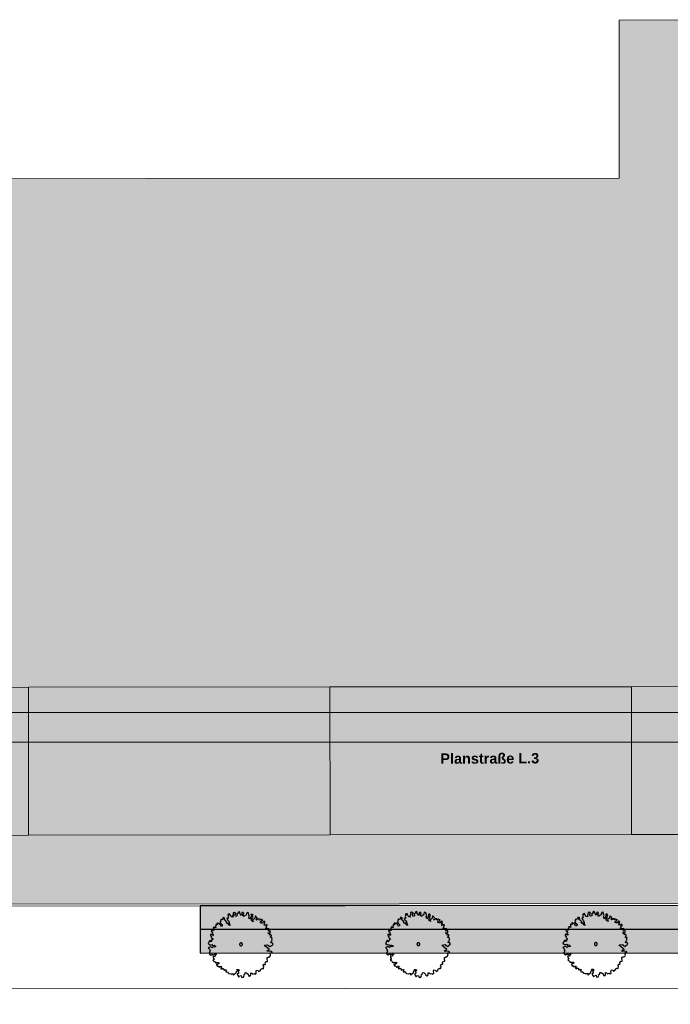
# Model space of a CAD drawing. Header units: metres. Extents: x -5569892 to 1712241, y -5568463 to 2085.
# Tile 53 of 68: x -95 to -40, y 103 to 186. Entities that reach past the tile are written whole.
import ezdxf

# ---------------------------------------------------------------- set-up
doc = ezdxf.new("R2010")
doc.units = ezdxf.units.M
doc.header["$LTSCALE"] = 0.5
for name, color, linetype, lineweight in [('02.02_Nutzung. Gebäude-Wohnen. Neubau (Geschosswohnen)', 7, 'Continuous', 9), ('03.10_Nutzung. Baufeld-Wohnen', 7, 'Continuous', 9), ('70 -74 Zeichnungsblatt- 4 Plankopf Linie', 7, 'Continuous', 13), ('99.04_Erschließung_VP-S-Borde-Kantenstein', 7, 'Continuous', 25), ('Keine', 7, 'Continuous', 9)]:
    doc.layers.add(name, color=color, linetype=linetype, lineweight=lineweight)
for name, color, linetype, lineweight, true_color in [('99.04_1.BA Verkehrsanlagen-Achse', 1, 'Continuous', 20, 0xff0000), ('99.04_1.BA Verkehrsanlagen-L-Straßennamen', 1, 'Continuous', 25, 0xff0000), ('99.04_Erschließung_VP-KRA_S-LP-Krampnitz 1.BA$0$S-Achse', 1, 'Continuous', 20, 0xff0000), ('99.04_Erschließung_VP-S-Achse', 1, 'Continuous', 20, 0xff0000), ('99.04_Erschließung_VP-S-Farben-Gehweg-Betonsteinpflaster', 7, 'Continuous', 25, 0xffd6a8), ('99.04_Erschließung_VP-S-Farben-Grünflächen', 7, 'Continuous', 25, 0xc2e687), ('S-Baum', 7, 'Continuous', 25, 0x4c994c)]:
    doc.layers.add(name, color=color, linetype=linetype, lineweight=lineweight, true_color=true_color)
doc.styles.add('Arial (bold)', font='arialbd.ttf')

# ---------------------------------------------------------------- blocks, each defined once
blk = doc.blocks.new('Gruppe-14')
at = {"layer": 'S-Baum', "flags": 128}
blk.add_lwpolyline([(-43.344, 107.849), (-43.412, 107.851), (-43.49, 107.873), (-43.489, 107.921), (-43.398, 108.006), (-43.355, 108.121), (-43.402, 108.142), (-43.4, 108.19), (-43.362, 108.248), (-43.436, 108.31), (-43.515, 108.301), (-43.503, 108.341), (-43.431, 108.446), (-43.42, 108.513), (-43.507, 108.536), (-43.605, 108.511), (-43.544, 108.616), (-43.688, 108.63), (-43.697, 108.709), (-43.597, 108.726), (-43.521, 108.723), (-43.526, 108.831), (-43.505, 108.858), (-43.592, 108.881), (-43.673, 108.836), (-43.67, 108.912), (-43.588, 108.989), (-43.665, 109.051), (-43.745, 109.033), (-43.822, 109.036), (-43.921, 109.028), (-43.899, 109.098), (-43.818, 109.132), (-43.895, 109.205), (-43.824, 109.291), (-43.755, 109.317), (-43.811, 109.347), (-43.809, 109.415), (-43.898, 109.37), (-43.987, 109.325), (-44.055, 109.415), (-43.975, 109.451), (-44.041, 109.482), (-43.999, 109.568), (-43.976, 109.655), (-44.063, 109.678), (-44.145, 109.613), (-44.187, 109.535), (-44.274, 109.538), (-44.381, 109.581), (-44.3, 109.618), (-44.376, 109.7), (-44.258, 109.696), (-44.227, 109.771), (-44.167, 109.789), (-44.273, 109.824), (-44.343, 109.854), (-44.401, 109.797), (-44.461, 109.791), (-44.43, 109.866), (-44.526, 109.88), (-44.585, 109.882), (-44.627, 109.824), (-44.677, 109.778), (-44.734, 109.828), (-44.673, 109.885), (-44.631, 109.943), (-44.696, 110.042), (-44.781, 110.132), (-44.813, 110.094), (-44.838, 109.939), (-44.929, 109.863), (-45.018, 109.809), (-44.964, 109.641), (-45.116, 109.753), (-45.083, 109.899), (-45.011, 110.004), (-45.064, 110.133), (-44.985, 110.199), (-45.07, 110.269), (-45.158, 110.272), (-45.142, 110.156), (-45.166, 110.038), (-45.288, 109.867), (-45.341, 110.044), (-45.298, 110.141), (-45.371, 110.348), (-45.358, 110.395), (-45.475, 110.43), (-45.536, 110.325), (-45.56, 110.198), (-45.668, 110.162), (-45.77, 110.078), (-45.826, 110.179), (-45.769, 110.361), (-45.854, 110.443), (-45.955, 110.387), (-45.91, 110.289), (-45.963, 110.164), (-46.065, 110.312), (-46.131, 110.385), (-46.1, 110.452), (-46.166, 110.513), (-46.245, 110.437), (-46.259, 110.349), (-46.377, 110.294), (-46.292, 110.212), (-46.375, 110.119), (-46.472, 110.094), (-46.514, 110.247), (-46.517, 110.251), (-46.443, 110.344), (-46.568, 110.436), (-46.657, 110.402), (-46.671, 110.295), (-46.663, 110.208), (-46.736, 110.159), (-46.666, 110.109), (-46.72, 110.031), (-46.843, 110.067), (-46.898, 110.196), (-46.977, 110.227), (-46.934, 110.304), (-47.051, 110.297), (-47.103, 110.251), (-47.087, 110.151), (-47.11, 110.064), (-47.062, 109.966), (-47.114, 109.92), (-47.191, 109.911), (-47.138, 109.802), (-47.034, 109.702), (-46.988, 109.554), (-46.984, 109.426), (-46.908, 109.316), (-47.034, 109.369), (-47.068, 109.537), (-47.149, 109.48), (-47.263, 109.543), (-47.193, 109.609), (-47.324, 109.749), (-47.457, 109.833), (-47.357, 109.957), (-47.51, 110.01), (-47.533, 109.915), (-47.636, 109.819), (-47.691, 109.869), (-47.745, 109.763), (-47.676, 109.704), (-47.777, 109.648), (-47.723, 109.511), (-47.59, 109.407), (-47.603, 109.28), (-47.711, 109.264), (-47.739, 109.373), (-47.849, 109.535), (-47.911, 109.466), (-47.997, 109.528), (-48.045, 109.51), (-48.01, 109.382), (-48.07, 109.375), (-48.137, 109.406), (-48.139, 109.338), (-48.142, 109.259), (-48.182, 109.224), (-48.097, 109.153), (-48.225, 109.137), (-48.291, 109.207), (-48.342, 109.102), (-48.295, 109.06), (-48.288, 108.933), (-48.429, 108.878), (-48.415, 108.949), (-48.485, 108.968), (-48.527, 108.825), (-48.461, 108.783), (-48.377, 108.673), (-48.438, 108.627), (-48.352, 108.573), (-48.363, 108.497), (-48.481, 108.501), (-48.526, 108.61), (-48.587, 108.553), (-48.579, 108.465), (-48.493, 108.402), (-48.525, 108.316), (-48.439, 108.245), (-48.355, 108.135), (-48.383, 108.147), (-48.483, 108.119), (-48.488, 107.983), (-48.568, 107.947), (-48.546, 108.014), (-48.612, 108.064), (-48.653, 108.037), (-48.777, 107.798), (-48.653, 107.706), (-48.517, 107.69), (-48.457, 107.719), (-48.403, 107.638), (-48.283, 107.662), (-48.189, 107.622), (-48.132, 107.55), (-48.241, 107.505), (-48.356, 107.538), (-48.438, 107.444), (-48.496, 107.486), (-48.582, 107.528), (-48.789, 107.445), (-48.696, 107.345), (-48.611, 107.263), (-48.67, 107.197), (-48.616, 107.128), (-48.696, 107.014), (-48.671, 106.915), (-48.558, 106.832), (-48.448, 106.907), (-48.342, 106.855), (-48.222, 106.899), (-48.133, 106.925), (-48.087, 106.866), (-48.225, 106.803), (-48.168, 106.742), (-48.239, 106.713), (-48.363, 106.737), (-48.368, 106.602), (-48.276, 106.463), (-48.375, 106.387), (-48.289, 106.324), (-48.214, 106.285), (-48.178, 106.185), (-48.118, 106.211), (-47.991, 106.19), (-47.923, 106.176), (-47.894, 106.204), (-47.828, 106.145), (-47.979, 106.031), (-48.066, 106.074), (-48.021, 105.897), (-47.905, 105.893), (-47.86, 105.804), (-47.751, 105.828), (-47.718, 105.895), (-47.633, 105.804), (-47.704, 105.711), (-47.705, 105.699), (-47.63, 105.64), (-47.56, 105.714), (-47.444, 105.634), (-47.457, 105.575), (-47.399, 105.525), (-47.369, 105.58), (-47.242, 105.587), (-47.296, 105.402), (-47.2, 105.399), (-47.101, 105.396), (-47.083, 105.339), (-47.045, 105.278), (-46.998, 105.265), (-46.843, 105.232), (-46.824, 105.203), (-46.804, 105.222), (-46.695, 105.275), (-46.67, 105.166), (-46.632, 105.117), (-46.569, 105.222), (-46.419, 105.316), (-46.415, 105.412), (-46.304, 105.536), (-46.372, 105.606), (-46.214, 105.601), (-46.14, 105.53), (-46.279, 105.436), (-46.221, 105.397), (-46.225, 105.278), (-46.314, 105.242), (-46.3, 105.145), (-46.262, 105.104), (-46.187, 104.974), (-46.124, 105.06), (-45.979, 105.095), (-45.945, 104.927), (-45.788, 104.952), (-45.745, 105.078), (-45.762, 105.147), (-45.673, 105.183), (-45.648, 105.327), (-45.58, 105.344), (-45.522, 105.303), (-45.389, 105.21), (-45.361, 105.113), (-45.295, 105.052), (-45.215, 105.08), (-45.184, 105.167), (-45.17, 105.322), (-45.091, 105.308), (-45.007, 105.217), (-44.869, 105.264), (-44.772, 105.201), (-44.71, 105.286), (-44.724, 105.454), (-44.684, 105.56), (-44.566, 105.536), (-44.493, 105.435), (-44.392, 105.491), (-44.319, 105.635), (-44.209, 105.7), (-44.111, 105.676), (-44.084, 105.89), (-44.123, 105.9), (-44.09, 106.046), (-44.031, 106.044), (-43.955, 106.033), (-43.934, 106.061), (-43.934, 106.069), (-43.967, 106.178), (-43.895, 106.294), (-43.858, 106.282), (-43.759, 106.29), (-43.757, 106.349), (-43.802, 106.447), (-43.787, 106.622), (-43.756, 106.621), (-43.687, 106.666), (-43.639, 106.656), (-43.559, 106.682), (-43.498, 106.807), (-43.54, 106.995), (-43.431, 107.04), (-43.373, 106.99), (-43.37, 107.077), (-43.437, 107.119), (-43.614, 107.145), (-43.751, 107.118), (-43.797, 107.179), (-43.755, 107.237), (-43.619, 107.253), (-43.608, 107.329), (-43.73, 107.401), (-43.959, 107.587), (-44.016, 107.656), (-43.751, 107.704), (-43.674, 107.625), (-43.569, 107.562), (-43.452, 107.569), (-43.459, 107.626), (-43.459, 107.626), (-43.342, 107.67), (-43.29, 107.768)], close=True, dxfattribs=at)
at = {"layer": 'S-Baum'}
blk.add_rational_spline([(-46.033, 107.618), (-46.271, 107.681), (-46.207, 107.919), (-45.969, 107.855), (-45.731, 107.792), (-45.795, 107.554), (-46.033, 107.618)], [1, 0.333333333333, 0.333333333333, 1, 0.333333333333, 0.333333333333, 1], degree=3, knots=[0, 0, 0, 0, 0.5, 0.5, 0.5, 1, 1, 1, 1], dxfattribs=at)
blk = doc.blocks.new('Gruppe-15')
at = {"layer": 'S-Baum', "flags": 128}
blk.add_lwpolyline([(-58.344, 107.836), (-58.412, 107.838), (-58.49, 107.861), (-58.489, 107.909), (-58.398, 107.993), (-58.355, 108.108), (-58.402, 108.129), (-58.4, 108.177), (-58.362, 108.236), (-58.436, 108.297), (-58.515, 108.289), (-58.503, 108.328), (-58.431, 108.433), (-58.42, 108.501), (-58.507, 108.523), (-58.605, 108.498), (-58.544, 108.604), (-58.688, 108.617), (-58.697, 108.697), (-58.597, 108.713), (-58.521, 108.711), (-58.526, 108.818), (-58.505, 108.846), (-58.592, 108.869), (-58.673, 108.823), (-58.67, 108.9), (-58.588, 108.976), (-58.665, 109.038), (-58.745, 109.021), (-58.822, 109.023), (-58.921, 109.016), (-58.899, 109.086), (-58.818, 109.12), (-58.895, 109.193), (-58.824, 109.278), (-58.755, 109.304), (-58.811, 109.334), (-58.809, 109.402), (-58.898, 109.357), (-58.987, 109.312), (-59.055, 109.402), (-58.975, 109.439), (-59.041, 109.469), (-58.999, 109.556), (-58.976, 109.643), (-59.063, 109.665), (-59.145, 109.6), (-59.187, 109.522), (-59.274, 109.525), (-59.381, 109.569), (-59.3, 109.606), (-59.376, 109.687), (-59.258, 109.683), (-59.227, 109.759), (-59.167, 109.776), (-59.273, 109.811), (-59.343, 109.842), (-59.401, 109.784), (-59.461, 109.778), (-59.43, 109.853), (-59.526, 109.868), (-59.585, 109.87), (-59.627, 109.812), (-59.677, 109.765), (-59.734, 109.815), (-59.673, 109.873), (-59.631, 109.931), (-59.696, 110.029), (-59.781, 110.12), (-59.813, 110.081), (-59.838, 109.926), (-59.929, 109.85), (-60.018, 109.797), (-59.964, 109.628), (-60.116, 109.741), (-60.083, 109.887), (-60.011, 109.992), (-60.064, 110.121), (-59.985, 110.186), (-60.07, 110.257), (-60.158, 110.26), (-60.142, 110.143), (-60.166, 110.025), (-60.288, 109.854), (-60.341, 110.031), (-60.298, 110.129), (-60.371, 110.335), (-60.358, 110.383), (-60.475, 110.418), (-60.536, 110.312), (-60.56, 110.186), (-60.668, 110.15), (-60.77, 110.066), (-60.826, 110.167), (-60.769, 110.348), (-60.854, 110.431), (-60.955, 110.375), (-60.91, 110.277), (-60.963, 110.151), (-61.065, 110.299), (-61.131, 110.372), (-61.1, 110.439), (-61.166, 110.501), (-61.245, 110.424), (-61.259, 110.337), (-61.377, 110.281), (-61.292, 110.199), (-61.375, 110.106), (-61.472, 110.081), (-61.514, 110.235), (-61.517, 110.238), (-61.443, 110.332), (-61.568, 110.424), (-61.657, 110.39), (-61.671, 110.283), (-61.663, 110.195), (-61.736, 110.146), (-61.666, 110.096), (-61.72, 110.019), (-61.843, 110.054), (-61.898, 110.183), (-61.977, 110.214), (-61.934, 110.292), (-62.051, 110.284), (-62.103, 110.238), (-62.087, 110.139), (-62.11, 110.052), (-62.062, 109.954), (-62.114, 109.908), (-62.191, 109.899), (-62.138, 109.789), (-62.034, 109.69), (-61.988, 109.541), (-61.984, 109.414), (-61.908, 109.304), (-62.034, 109.356), (-62.068, 109.524), (-62.149, 109.467), (-62.263, 109.531), (-62.193, 109.596), (-62.324, 109.736), (-62.457, 109.82), (-62.357, 109.944), (-62.51, 109.997), (-62.533, 109.902), (-62.636, 109.806), (-62.691, 109.856), (-62.745, 109.751), (-62.676, 109.692), (-62.777, 109.636), (-62.723, 109.498), (-62.59, 109.395), (-62.603, 109.268), (-62.711, 109.252), (-62.739, 109.36), (-62.849, 109.522), (-62.911, 109.454), (-62.997, 109.516), (-63.045, 109.498), (-63.01, 109.369), (-63.07, 109.363), (-63.137, 109.393), (-63.139, 109.325), (-63.142, 109.246), (-63.182, 109.211), (-63.097, 109.14), (-63.225, 109.125), (-63.29, 109.195), (-63.342, 109.089), (-63.295, 109.048), (-63.288, 108.92), (-63.429, 108.866), (-63.415, 108.936), (-63.485, 108.955), (-63.527, 108.812), (-63.461, 108.771), (-63.377, 108.66), (-63.438, 108.614), (-63.352, 108.56), (-63.363, 108.484), (-63.481, 108.488), (-63.526, 108.597), (-63.587, 108.54), (-63.579, 108.452), (-63.493, 108.39), (-63.525, 108.303), (-63.439, 108.232), (-63.355, 108.122), (-63.383, 108.134), (-63.483, 108.106), (-63.488, 107.971), (-63.568, 107.934), (-63.546, 108.001), (-63.612, 108.051), (-63.653, 108.025), (-63.777, 107.785), (-63.653, 107.694), (-63.517, 107.678), (-63.457, 107.707), (-63.403, 107.626), (-63.283, 107.65), (-63.189, 107.61), (-63.132, 107.537), (-63.241, 107.493), (-63.356, 107.525), (-63.438, 107.432), (-63.496, 107.473), (-63.582, 107.516), (-63.789, 107.432), (-63.696, 107.333), (-63.611, 107.251), (-63.67, 107.185), (-63.616, 107.115), (-63.696, 107.002), (-63.671, 106.902), (-63.558, 106.819), (-63.448, 106.894), (-63.342, 106.843), (-63.222, 106.887), (-63.133, 106.912), (-63.087, 106.854), (-63.225, 106.791), (-63.167, 106.729), (-63.239, 106.701), (-63.363, 106.725), (-63.368, 106.589), (-63.276, 106.45), (-63.375, 106.374), (-63.289, 106.312), (-63.214, 106.273), (-63.178, 106.172), (-63.118, 106.199), (-62.991, 106.177), (-62.923, 106.164), (-62.894, 106.191), (-62.828, 106.132), (-62.979, 106.018), (-63.066, 106.061), (-63.021, 105.884), (-62.905, 105.88), (-62.86, 105.791), (-62.751, 105.816), (-62.718, 105.882), (-62.633, 105.792), (-62.704, 105.698), (-62.705, 105.687), (-62.63, 105.628), (-62.56, 105.702), (-62.444, 105.621), (-62.457, 105.562), (-62.399, 105.512), (-62.369, 105.568), (-62.242, 105.575), (-62.296, 105.39), (-62.2, 105.387), (-62.101, 105.383), (-62.083, 105.326), (-62.045, 105.265), (-61.998, 105.252), (-61.843, 105.219), (-61.824, 105.19), (-61.804, 105.209), (-61.695, 105.262), (-61.67, 105.154), (-61.632, 105.104), (-61.569, 105.21), (-61.419, 105.304), (-61.415, 105.4), (-61.304, 105.523), (-61.372, 105.593), (-61.214, 105.588), (-61.14, 105.518), (-61.279, 105.423), (-61.221, 105.385), (-61.225, 105.266), (-61.314, 105.229), (-61.3, 105.133), (-61.262, 105.092), (-61.187, 104.962), (-61.124, 105.047), (-60.979, 105.082), (-60.945, 104.914), (-60.788, 104.94), (-60.745, 105.066), (-60.762, 105.134), (-60.673, 105.171), (-60.648, 105.314), (-60.58, 105.332), (-60.522, 105.29), (-60.389, 105.198), (-60.361, 105.101), (-60.295, 105.039), (-60.215, 105.068), (-60.184, 105.154), (-60.17, 105.309), (-60.091, 105.295), (-60.007, 105.205), (-59.869, 105.251), (-59.772, 105.188), (-59.71, 105.274), (-59.724, 105.441), (-59.684, 105.547), (-59.566, 105.524), (-59.493, 105.422), (-59.392, 105.478), (-59.319, 105.623), (-59.209, 105.687), (-59.111, 105.664), (-59.084, 105.878), (-59.123, 105.888), (-59.09, 106.034), (-59.031, 106.032), (-58.955, 106.021), (-58.934, 106.048), (-58.934, 106.057), (-58.967, 106.165), (-58.895, 106.282), (-58.858, 106.269), (-58.759, 106.277), (-58.757, 106.336), (-58.802, 106.434), (-58.787, 106.609), (-58.756, 106.608), (-58.687, 106.654), (-58.639, 106.644), (-58.559, 106.669), (-58.498, 106.794), (-58.54, 106.983), (-58.431, 107.027), (-58.373, 106.977), (-58.37, 107.065), (-58.437, 107.106), (-58.614, 107.132), (-58.751, 107.106), (-58.797, 107.167), (-58.755, 107.225), (-58.619, 107.24), (-58.608, 107.316), (-58.73, 107.388), (-58.959, 107.574), (-59.016, 107.644), (-58.751, 107.691), (-58.674, 107.612), (-58.569, 107.549), (-58.452, 107.557), (-58.459, 107.614), (-58.459, 107.614), (-58.341, 107.658), (-58.29, 107.755)], close=True, dxfattribs=at)
at = {"layer": 'S-Baum'}
blk.add_rational_spline([(-61.033, 107.605), (-61.271, 107.669), (-61.207, 107.907), (-60.969, 107.843), (-60.731, 107.779), (-60.795, 107.541), (-61.033, 107.605)], [1, 0.333333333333, 0.333333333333, 1, 0.333333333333, 0.333333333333, 1], degree=3, knots=[0, 0, 0, 0, 0.5, 0.5, 0.5, 1, 1, 1, 1], dxfattribs=at)
blk = doc.blocks.new('Gruppe-16')
at = {"layer": 'S-Baum', "flags": 128}
blk.add_lwpolyline([(-73.344, 107.823), (-73.412, 107.826), (-73.49, 107.848), (-73.489, 107.896), (-73.398, 107.981), (-73.355, 108.095), (-73.402, 108.117), (-73.4, 108.165), (-73.362, 108.223), (-73.436, 108.285), (-73.515, 108.276), (-73.503, 108.315), (-73.431, 108.421), (-73.42, 108.488), (-73.507, 108.511), (-73.604, 108.486), (-73.544, 108.591), (-73.688, 108.605), (-73.697, 108.684), (-73.597, 108.701), (-73.521, 108.698), (-73.526, 108.806), (-73.505, 108.833), (-73.592, 108.856), (-73.673, 108.811), (-73.67, 108.887), (-73.588, 108.963), (-73.665, 109.025), (-73.745, 109.008), (-73.822, 109.011), (-73.921, 109.003), (-73.899, 109.073), (-73.818, 109.107), (-73.895, 109.18), (-73.824, 109.266), (-73.755, 109.292), (-73.811, 109.322), (-73.809, 109.39), (-73.898, 109.344), (-73.987, 109.299), (-74.055, 109.389), (-73.975, 109.426), (-74.041, 109.457), (-73.999, 109.543), (-73.976, 109.63), (-74.063, 109.653), (-74.145, 109.588), (-74.187, 109.51), (-74.274, 109.513), (-74.38, 109.556), (-74.3, 109.593), (-74.376, 109.675), (-74.258, 109.671), (-74.227, 109.746), (-74.167, 109.764), (-74.273, 109.799), (-74.343, 109.829), (-74.401, 109.772), (-74.461, 109.765), (-74.43, 109.841), (-74.526, 109.855), (-74.585, 109.857), (-74.627, 109.799), (-74.677, 109.753), (-74.734, 109.803), (-74.673, 109.86), (-74.631, 109.918), (-74.696, 110.017), (-74.781, 110.107), (-74.813, 110.069), (-74.838, 109.914), (-74.929, 109.838), (-75.018, 109.784), (-74.964, 109.615), (-75.116, 109.728), (-75.083, 109.874), (-75.011, 109.979), (-75.064, 110.108), (-74.985, 110.174), (-75.07, 110.244), (-75.158, 110.247), (-75.142, 110.131), (-75.166, 110.013), (-75.288, 109.841), (-75.341, 110.019), (-75.298, 110.116), (-75.371, 110.322), (-75.358, 110.37), (-75.475, 110.405), (-75.536, 110.3), (-75.56, 110.173), (-75.668, 110.137), (-75.77, 110.053), (-75.826, 110.154), (-75.769, 110.336), (-75.854, 110.418), (-75.955, 110.362), (-75.91, 110.264), (-75.963, 110.139), (-76.065, 110.287), (-76.131, 110.359), (-76.1, 110.426), (-76.166, 110.488), (-76.245, 110.411), (-76.259, 110.324), (-76.377, 110.269), (-76.292, 110.187), (-76.375, 110.093), (-76.472, 110.068), (-76.514, 110.222), (-76.517, 110.225), (-76.443, 110.319), (-76.568, 110.411), (-76.657, 110.377), (-76.671, 110.27), (-76.663, 110.182), (-76.736, 110.134), (-76.666, 110.083), (-76.72, 110.006), (-76.843, 110.041), (-76.898, 110.17), (-76.977, 110.201), (-76.934, 110.279), (-77.051, 110.272), (-77.103, 110.226), (-77.087, 110.126), (-77.109, 110.039), (-77.062, 109.941), (-77.114, 109.895), (-77.191, 109.886), (-77.138, 109.777), (-77.034, 109.677), (-76.988, 109.528), (-76.984, 109.401), (-76.908, 109.291), (-77.034, 109.343), (-77.068, 109.511), (-77.149, 109.455), (-77.263, 109.518), (-77.193, 109.584), (-77.324, 109.724), (-77.457, 109.808), (-77.357, 109.931), (-77.51, 109.985), (-77.533, 109.889), (-77.636, 109.794), (-77.691, 109.844), (-77.745, 109.738), (-77.676, 109.679), (-77.777, 109.623), (-77.723, 109.486), (-77.59, 109.382), (-77.603, 109.255), (-77.711, 109.239), (-77.739, 109.347), (-77.849, 109.51), (-77.911, 109.441), (-77.997, 109.503), (-78.045, 109.485), (-78.01, 109.357), (-78.07, 109.35), (-78.137, 109.381), (-78.139, 109.313), (-78.142, 109.234), (-78.182, 109.198), (-78.097, 109.128), (-78.225, 109.112), (-78.29, 109.182), (-78.342, 109.076), (-78.295, 109.035), (-78.288, 108.908), (-78.429, 108.853), (-78.415, 108.923), (-78.485, 108.943), (-78.527, 108.8), (-78.461, 108.758), (-78.377, 108.648), (-78.438, 108.602), (-78.352, 108.548), (-78.363, 108.472), (-78.481, 108.476), (-78.526, 108.585), (-78.587, 108.527), (-78.579, 108.439), (-78.493, 108.377), (-78.525, 108.291), (-78.439, 108.22), (-78.355, 108.109), (-78.383, 108.122), (-78.483, 108.094), (-78.488, 107.958), (-78.568, 107.921), (-78.546, 107.989), (-78.612, 108.039), (-78.653, 108.012), (-78.777, 107.773), (-78.653, 107.681), (-78.517, 107.665), (-78.457, 107.694), (-78.403, 107.613), (-78.283, 107.637), (-78.189, 107.597), (-78.132, 107.525), (-78.241, 107.48), (-78.356, 107.512), (-78.438, 107.419), (-78.496, 107.461), (-78.582, 107.503), (-78.789, 107.42), (-78.696, 107.32), (-78.611, 107.238), (-78.67, 107.172), (-78.616, 107.103), (-78.696, 106.989), (-78.671, 106.889), (-78.558, 106.806), (-78.448, 106.882), (-78.342, 106.83), (-78.222, 106.874), (-78.133, 106.899), (-78.087, 106.841), (-78.225, 106.778), (-78.167, 106.717), (-78.239, 106.688), (-78.363, 106.712), (-78.368, 106.576), (-78.276, 106.437), (-78.375, 106.362), (-78.289, 106.299), (-78.214, 106.26), (-78.178, 106.16), (-78.118, 106.186), (-77.991, 106.165), (-77.923, 106.151), (-77.894, 106.178), (-77.828, 106.12), (-77.979, 106.006), (-78.066, 106.048), (-78.021, 105.871), (-77.905, 105.868), (-77.86, 105.778), (-77.751, 105.803), (-77.718, 105.87), (-77.633, 105.779), (-77.704, 105.685), (-77.705, 105.674), (-77.63, 105.615), (-77.56, 105.689), (-77.444, 105.609), (-77.457, 105.55), (-77.399, 105.5), (-77.369, 105.555), (-77.242, 105.562), (-77.296, 105.377), (-77.2, 105.374), (-77.101, 105.371), (-77.083, 105.313), (-77.045, 105.253), (-76.998, 105.24), (-76.843, 105.206), (-76.824, 105.177), (-76.804, 105.197), (-76.695, 105.249), (-76.67, 105.141), (-76.632, 105.092), (-76.569, 105.197), (-76.419, 105.291), (-76.415, 105.387), (-76.304, 105.511), (-76.372, 105.581), (-76.214, 105.575), (-76.14, 105.505), (-76.279, 105.411), (-76.221, 105.372), (-76.225, 105.253), (-76.314, 105.217), (-76.3, 105.12), (-76.262, 105.079), (-76.187, 104.949), (-76.124, 105.035), (-75.979, 105.07), (-75.945, 104.901), (-75.788, 104.927), (-75.745, 105.053), (-75.762, 105.122), (-75.673, 105.158), (-75.648, 105.302), (-75.58, 105.319), (-75.522, 105.278), (-75.389, 105.185), (-75.361, 105.088), (-75.295, 105.027), (-75.215, 105.055), (-75.184, 105.142), (-75.17, 105.297), (-75.091, 105.283), (-75.007, 105.192), (-74.869, 105.238), (-74.772, 105.176), (-74.71, 105.261), (-74.724, 105.429), (-74.684, 105.535), (-74.566, 105.511), (-74.493, 105.41), (-74.392, 105.466), (-74.319, 105.61), (-74.209, 105.674), (-74.111, 105.651), (-74.084, 105.865), (-74.123, 105.875), (-74.09, 106.021), (-74.031, 106.019), (-73.955, 106.008), (-73.934, 106.036), (-73.934, 106.044), (-73.967, 106.153), (-73.895, 106.269), (-73.858, 106.257), (-73.759, 106.265), (-73.757, 106.324), (-73.802, 106.422), (-73.787, 106.596), (-73.756, 106.595), (-73.687, 106.641), (-73.639, 106.631), (-73.559, 106.657), (-73.498, 106.782), (-73.54, 106.97), (-73.431, 107.014), (-73.373, 106.964), (-73.37, 107.052), (-73.437, 107.094), (-73.614, 107.12), (-73.751, 107.093), (-73.797, 107.154), (-73.755, 107.212), (-73.619, 107.227), (-73.608, 107.303), (-73.73, 107.375), (-73.959, 107.561), (-74.016, 107.631), (-73.751, 107.679), (-73.674, 107.6), (-73.569, 107.537), (-73.452, 107.544), (-73.459, 107.601), (-73.459, 107.601), (-73.341, 107.645), (-73.29, 107.742)], close=True, dxfattribs=at)
at = {"layer": 'S-Baum'}
blk.add_rational_spline([(-76.033, 107.592), (-76.271, 107.656), (-76.207, 107.894), (-75.969, 107.83), (-75.731, 107.767), (-75.795, 107.529), (-76.033, 107.592)], [1, 0.333333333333, 0.333333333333, 1, 0.333333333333, 0.333333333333, 1], degree=3, knots=[0, 0, 0, 0, 0.5, 0.5, 0.5, 1, 1, 1, 1], dxfattribs=at)
blk = doc.blocks.new('_23-07-06_Massenplan_TB_Weiterführende Schule (3D)')
at = {"layer": '02.02_Nutzung. Gebäude-Wohnen. Neubau (Geschosswohnen)', "linetype": 'Continuous', "lineweight": 0, "true_color": 0xff6666}
for points in [[(-93.983, 129.446), (-118.983, 129.425), (-118.972, 116.925), (-93.972, 116.946)], [(-68.483, 129.468), (-93.983, 129.446), (-93.972, 116.946), (-68.472, 116.968)], [(-42.983, 129.489), (-68.483, 129.468), (-68.472, 116.968), (-42.972, 116.989)], [(-17.483, 129.51), (-42.983, 129.489), (-42.972, 116.989), (-17.472, 117.01)]]:
    blk.add_hatch(color=11, dxfattribs=at).paths.add_polyline_path(points)
at = {"layer": '03.10_Nutzung. Baufeld-Wohnen', "linetype": 'Continuous', "lineweight": 0, "true_color": 0xf1aba7, "transparency": 33554636}
blk.add_hatch(color=21, dxfattribs=at).paths.add_polyline_path([(-163.869, 172.388), (-163.819, 112.888), (-163.817, 111.038), (4.883, 111.179), (4.878, 117.029), (5.028, 117.029), (4.97, 185.881), (-44.014, 185.838), (-44.019, 172.488)])
at = {"layer": '99.04_Erschließung_VP-S-Farben-Gehweg-Betonsteinpflaster', "linetype": 'Continuous', "lineweight": 0, "true_color": 0xffd6a8}
blk.add_hatch(color=41, dxfattribs=at).paths.add_polyline_path([(5.035, 109.029), (5.033, 111.029), (-79.467, 110.958), (-79.465, 108.958)])
at = {"layer": '99.04_Erschließung_VP-S-Farben-Grünflächen', "linetype": 'Continuous', "lineweight": 0, "true_color": 0xc2e687}
blk.add_hatch(color=71, dxfattribs=at).paths.add_polyline_path([(5.036, 107.029), (5.035, 109.029), (-79.465, 108.958), (-79.464, 106.958)])
at = {"layer": '02.02_Nutzung. Gebäude-Wohnen. Neubau (Geschosswohnen)', "flags": 128}
for points in [[(-93.983, 129.446), (-118.983, 129.425), (-118.972, 116.925), (-93.972, 116.946)], [(-68.483, 129.468), (-93.983, 129.446), (-93.972, 116.946), (-68.472, 116.968)], [(-42.983, 129.489), (-68.483, 129.468), (-68.472, 116.968), (-42.972, 116.989)], [(-17.483, 129.51), (-42.983, 129.489), (-42.972, 116.989), (-17.472, 117.01)]]:
    blk.add_lwpolyline(points, close=True, dxfattribs=at)
at = {"layer": '03.10_Nutzung. Baufeld-Wohnen', "flags": 128}
blk.add_lwpolyline([(-163.869, 172.388), (-163.819, 112.888), (-163.817, 111.038), (4.883, 111.179), (4.878, 117.029), (5.028, 117.029), (4.97, 185.881), (-44.014, 185.838), (-44.019, 172.488)], close=True, dxfattribs=at)
at = {"layer": '99.04_1.BA Verkehrsanlagen-Achse', "linetype": 'Continuous', "lineweight": 20}
blk.add_line((14.289, 104.037), (-224.461, 103.837), dxfattribs=at)
at = {"layer": '99.04_Erschließung_VP-KRA_S-LP-Krampnitz 1.BA$0$S-Achse', "linetype": 'Continuous'}
blk.add_line((14.289, 104.037), (-224.461, 103.837), dxfattribs=at)
at = {"layer": '99.04_Erschließung_VP-S-Achse', "linetype": 'Continuous'}
blk.add_line((14.289, 104.037), (-224.461, 103.837), dxfattribs=at)
at = {"layer": '99.04_Erschließung_VP-S-Borde-Kantenstein', "lineweight": 9}
for p, q in [((5.033, 111.029), (-163.967, 110.888)), ((-79.464, 106.958), (-79.467, 110.958)), ((5.035, 109.029), (-79.465, 108.958))]:
    blk.add_line(p, q, dxfattribs=at)
at = {"layer": '99.04_Erschließung_VP-S-Farben-Gehweg-Betonsteinpflaster', "flags": 128}
blk.add_lwpolyline([(5.035, 109.029), (5.033, 111.029), (-79.467, 110.958), (-79.465, 108.958)], close=True, dxfattribs=at)
at = {"layer": '99.04_Erschließung_VP-S-Farben-Grünflächen', "flags": 128}
blk.add_lwpolyline([(5.036, 107.029), (5.035, 109.029), (-79.465, 108.958), (-79.464, 106.958)], close=True, dxfattribs=at)
at = {"layer": 'S-Baum'}
for name in ['Gruppe-16', 'Gruppe-15', 'Gruppe-14']:
    blk.add_blockref(name, (0, 0), dxfattribs=at)
at = {"layer": '99.04_1.BA Verkehrsanlagen-L-Straßennamen', "insert": (-54.966, 123.421), "char_height": 0.875, "width": 9.59905, "attachment_point": 5, "rotation": 0.23287, "line_spacing_factor": 1.012097, "style": 'Arial (bold)'}
blk.add_mtext('Planstraße L.3', dxfattribs=at)
blk = doc.blocks.new('Plankopf')
at = {"layer": '70 -74 Zeichnungsblatt- 4 Plankopf Linie', "transparency": 33554687, "flags": 128}
for points in [[(-0.5945, 0.4205), (0.5945, 0.4205), (0.5945, -0.4205), (-0.5945, -0.4205)], [(-0.5745, -0.4155), (-0.5745, 0.4155), (0.5895, 0.4155), (0.5895, -0.4155)]]:
    blk.add_lwpolyline(points, close=True, dxfattribs=at)
at = {"layer": '70 -74 Zeichnungsblatt- 4 Plankopf Linie', "color": 0, "flags": 1}
for tag in ['AR_Genehmigt_-_Datum', 'Auto_Generate_Page_Number', 'Auto_Total_Num_Sheets', 'Architekt', 'Architekt_Zusatz_-1-', 'Current_Plot_Date', 'Scale', 'Sheet_Number', 'Sheet_Title', 'Teil', 'Gewerk', 'Total_Num_Sheets', 'Tragwerksplanung', 'Tragwerksplanung_Zusatz_-1-', 'Geschäftszeichen', 'Zone', 'Zone', 'Zone', 'Zone', 'Zone', 'Zone', 'Status', 'TGA', 'TGA_Zusatz_-1-', 'Zone', 'Number', 'Publish_Date', 'Number', 'Publish_Date', 'Number', 'Publish_Date', 'Number', 'Publish_Date', 'Number', 'Publish_Date', 'Number', 'Publish_Date', 'Planungsgrundlagen', 'Plot_Date_Format', 'BH_Genehmigt_-_Datum', 'Papiermaße', 'Ebene', 'Page_Number', 'Plannummer_Fachplaner', 'File_Name', 'File_Name_Include_Path', 'Projektname_Zusatz', 'Landschaftsarchitekt', 'Landschaftsarchitekten_Zusatz-1-', 'Höhe_üNHN', 'Leistungsphase', 'Number', 'Publish_Date', 'Recipients', 'Recipients', 'Recipients', 'Recipients', 'Recipients', 'Recipients', 'Project_Date', 'Project_ID', 'Project_Name', 'Recipients', 'Date', 'Note', 'Date', 'Note', 'Date', 'Note', 'Date', 'Note', 'Date', 'Note', 'Date', 'Note', 'Format', 'Date', 'Date', 'Note']:
    blk.add_attdef(tag, (-0.5945, -0.4205), '', height=0.00018, dxfattribs=at)

msp = doc.modelspace()

# ---------------------------------------------------------------- block references
at = {"layer": 'Keine', "color": 1}
msp.add_blockref('_23-07-06_Massenplan_TB_Weiterführende Schule (3D)', (0, 0), dxfattribs=at)

# ---------------------------------------------------------------- next in the draw order: block references
at = {"layer": '70 -74 Zeichnungsblatt- 4 Plankopf Linie', "xscale": 500, "yscale": 500, "zscale": 500}
msp.add_blockref('Plankopf', (-37.093, -82.948), dxfattribs=at)

doc.saveas('drawing.dxf')
